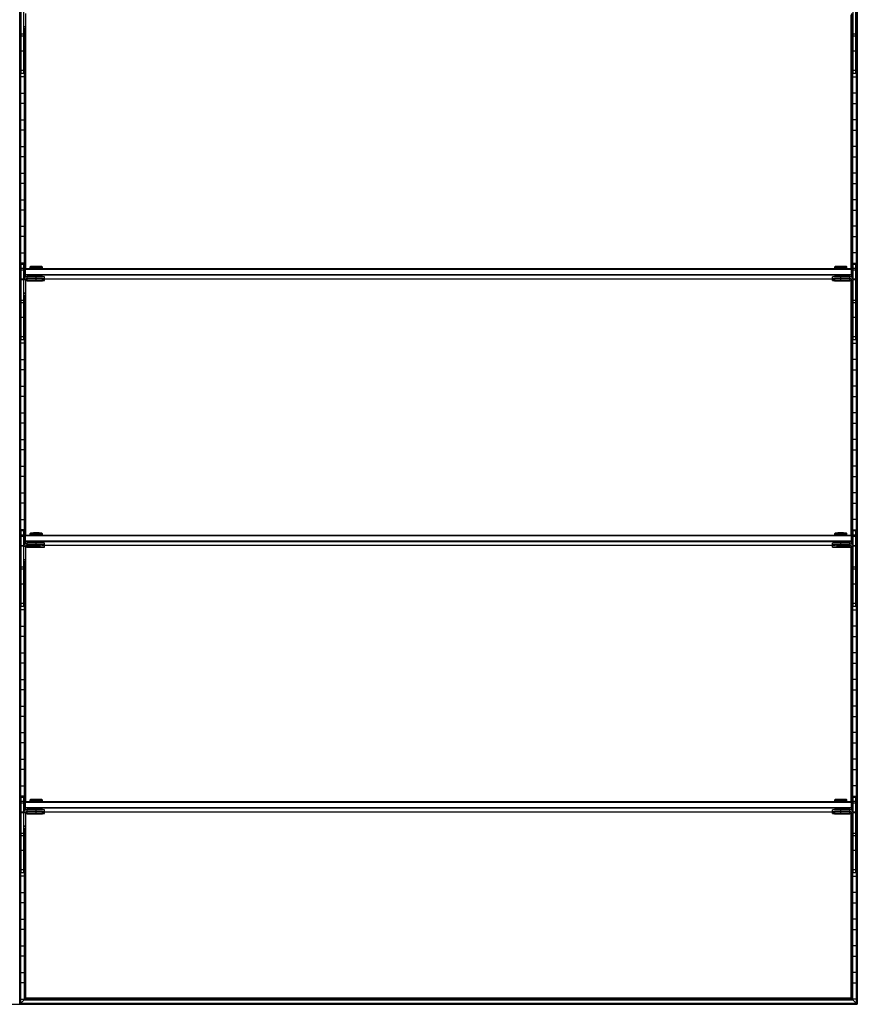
# Model space of a CAD drawing. Header units: millimetres. Extents: x -503 to 1509, y -1200 to 1200.
# Tile 2 of 4: x 503 to 1509, y -1200 to -18. Entities that reach past the tile are written whole.
import ezdxf

# ---------------------------------------------------------------- set-up
doc = ezdxf.new("R2010")
doc.units = ezdxf.units.MM

msp = doc.modelspace()

# ---------------------------------------------------------------- linework, layer by layer
at = {"color": 7, "linetype": 'Continuous', "lineweight": 25}
for p, q in [((503.2, -1199.7), (503.2, 1199.7)), ((504, 1198.8), (504, -1198.9)), ((504.4, -1198.5), (504.4, 1198.5)), ((1507.1, 1198.5), (1507.1, -1198.5)), ((1507.5, -1198.9), (1507.5, 1198.8)), ((1508.3, 1199.7), (1508.3, -1199.7)), ((1508.6, -1200), (1508.6, 1200)), ((504.7, -82.2), (504.7, 8.8)), ((507.7, -82.2), (507.7, 8.8)), ((1503.7, -82.2), (1503.7, 8.8)), ((1506.7, -82.2), (1506.7, 8.8)), ((509.7, -10.2), (509.7, -29.1)), ((510.3, -316.5), (510.3, -11.7)), ((1501.2, -316.5), (1501.2, -11.7)), ((1501.7, -10.2), (1501.7, -29.1)), ((504.7, -22.2), (504.4, -22.2)), ((1506.7, -22.2), (1507.1, -22.2)), ((507.7, -34.9), (504.7, -34.9)), ((509.7, -26.2), (507.7, -26.2)), ((509.7, -26.5), (507.7, -26.5)), ((509.7, -28.8), (507.7, -28.8)), ((509.7, -29.1), (507.7, -29.1)), ((508.1, -29.1), (508.1, -328.5)), ((508.5, -327.9), (508.5, -29.1)), ((509.3, -29.1), (509.3, -317)), ((509.6, -316.6), (509.6, -29.1)), ((1501.7, -26.2), (1503.7, -26.2)), ((1501.7, -26.5), (1503.7, -26.5)), ((1501.7, -28.8), (1503.7, -28.8)), ((1501.7, -29.1), (1503.7, -29.1)), ((1501.9, -29.1), (1501.9, -316.6)), ((1502.2, -317), (1502.2, -29.1)), ((1503, -29.1), (1503, -327.9)), ((1503.4, -328.5), (1503.4, -29.1)), ((1506.7, -34.9), (1503.7, -34.9)), ((504.4, -41.8), (504.7, -41.8)), ((507.7, -37.5), (504.7, -37.5)), ((507.7, -41.8), (508.1, -41.8)), ((1503.7, -41.8), (1503.4, -41.8)), ((1506.7, -37.5), (1503.7, -37.5)), ((1507.1, -41.8), (1506.7, -41.8)), ((504.7, -54.2), (504.4, -54.2)), ((507.7, -55.4), (504.7, -55.4)), ((508.1, -54.2), (507.7, -54.2)), ((1503.4, -54.2), (1503.7, -54.2)), ((1506.7, -55.4), (1503.7, -55.4)), ((1506.7, -54.2), (1507.1, -54.2)), ((504.4, -73.8), (504.7, -73.8)), ((507.7, -78.6), (504.7, -78.6)), ((507.7, -82.2), (504.7, -82.2)), ((507.7, -73.8), (508.1, -73.8)), ((1503.7, -73.8), (1503.4, -73.8)), ((1506.7, -78.6), (1503.7, -78.6)), ((1506.7, -82.2), (1503.7, -82.2)), ((1507.1, -73.8), (1506.7, -73.8)), ((508.1, -86.2), (504.4, -86.2)), ((1503.4, -86.2), (1507.1, -86.2)), ((504.4, -105.8), (508.1, -105.8)), ((1507.1, -105.8), (1503.4, -105.8)), ((508.1, -118.2), (504.4, -118.2)), ((1503.4, -118.2), (1507.1, -118.2)), ((504.4, -137.8), (508.1, -137.8)), ((1507.1, -137.8), (1503.4, -137.8)), ((508.1, -150.2), (504.4, -150.2)), ((1503.4, -150.2), (1507.1, -150.2)), ((504.4, -169.8), (508.1, -169.8)), ((1507.1, -169.8), (1503.4, -169.8)), ((508.1, -182.2), (504.4, -182.2)), ((1503.4, -182.2), (1507.1, -182.2)), ((504.4, -201.8), (508.1, -201.8)), ((1507.1, -201.8), (1503.4, -201.8)), ((508.1, -214.2), (504.4, -214.2)), ((1503.4, -214.2), (1507.1, -214.2)), ((504.4, -233.8), (508.1, -233.8)), ((1507.1, -233.8), (1503.4, -233.8)), ((508.1, -246.2), (504.4, -246.2)), ((1503.4, -246.2), (1507.1, -246.2)), ((504.4, -265.8), (508.1, -265.8)), ((1507.1, -265.8), (1503.4, -265.8)), ((508.1, -278.2), (504.4, -278.2)), ((1503.4, -278.2), (1507.1, -278.2)), ((504.4, -297.8), (508.1, -297.8)), ((1507.1, -297.8), (1503.4, -297.8)), ((508.1, -310.2), (504.4, -310.2)), ((504.7, -402.2), (504.7, -311.2)), ((504.7, -311.2), (507.7, -311.2)), ((507.7, -316.5), (504.7, -316.5)), ((507.7, -318.4), (504.7, -318.4)), ((507.7, -402.2), (507.7, -311.2)), ((508.7, -317.5), (509.7, -316.5)), ((508.7, -317.5), (508.7, -327.5)), ((508.7, -317.5), (509.7, -317.5)), ((509.7, -326.7), (509.7, -316.5)), ((509.7, -316.5), (1501.7, -316.5)), ((1501.7, -317.5), (509.7, -317.5)), ((516, -314.1), (515.2, -314.9)), ((515.2, -314.9), (515.2, -316.3)), ((516, -316.3), (516, -316.5)), ((522.7, -314), (522.7, -314.8)), ((522.7, -316.2), (522.7, -314.8)), ((522.7, -316.2), (522.7, -316.5)), ((530.2, -314.9), (529.5, -314.1)), ((529.5, -316.5), (529.5, -316.3)), ((530.2, -316.3), (530.2, -314.9)), ((1482, -314.1), (1481.2, -314.9)), ((1481.2, -314.9), (1481.2, -316.3)), ((1482, -316.3), (1482, -316.5)), ((1488.7, -314), (1488.7, -314.8)), ((1488.7, -316.2), (1488.7, -314.8)), ((1488.7, -316.2), (1488.7, -316.5)), ((1496.2, -314.9), (1495.5, -314.1)), ((1495.5, -316.5), (1495.5, -316.3)), ((1496.2, -316.3), (1496.2, -314.9)), ((1501.7, -326.7), (1501.7, -316.5)), ((1502.7, -317.5), (1501.7, -316.5)), ((1502.7, -317.5), (1501.7, -317.5)), ((1502.7, -317.5), (1502.7, -327.5)), ((1503.4, -310.2), (1507.1, -310.2)), ((1503.7, -402.2), (1503.7, -311.2)), ((1503.7, -311.2), (1506.7, -311.2)), ((1506.7, -316.5), (1503.7, -316.5)), ((1506.7, -318.4), (1503.7, -318.4)), ((1506.7, -402.2), (1506.7, -311.2)), ((504.4, -329.8), (504.7, -329.8)), ((507.7, -329.4), (504.7, -329.4)), ((507.7, -329.9), (504.7, -329.9)), ((507.7, -329.8), (507.8, -329.8)), ((509.7, -330.2), (507.7, -330.2)), ((509.7, -324.5), (508.7, -323.5)), ((509.7, -323.5), (508.7, -323.5)), ((509.7, -323.5), (1501.7, -323.5)), ((1501.7, -324.5), (509.7, -324.5)), ((509.7, -330.2), (509.7, -349.1)), ((510.7, -328.8), (511.3, -328.8)), ((511.7, -328.5), (511.7, -326.2)), ((522.7, -326.2), (511.7, -326.2)), ((522.7, -328.2), (511.7, -328.2)), ((511.7, -328.5), (522.7, -328.5)), ((511.7, -331.1), (511.7, -328.8)), ((522.7, -328.8), (511.7, -328.8)), ((522.7, -330.8), (511.7, -330.8)), ((516, -325.3), (516, -326.2)), ((516, -328.5), (516, -328.8)), ((520.7, -328.3), (520.7, -328.3)), ((520.7, -330.9), (520.7, -331)), ((522.7, -328.2), (522.7, -325.2)), ((522.7, -328.3), (522.7, -328.3)), ((522.7, -328.4), (522.7, -328.4)), ((522.7, -330.8), (522.7, -328.5)), ((522.7, -330.9), (522.7, -330.9)), ((522.7, -331), (522.7, -331)), ((524.7, -328.3), (524.8, -328.3)), ((524.7, -331), (524.8, -330.9)), ((529.5, -326.2), (529.5, -325.3)), ((529.5, -328.8), (529.5, -328.5)), ((529.5, -328.8), (1482, -328.8)), ((532.7, -328.3), (532.7, -326.3)), ((532.7, -331), (532.7, -329)), ((1478.7, -328.3), (1478.7, -326.3)), ((1478.7, -331), (1478.7, -329)), ((1482, -325.3), (1482, -326.2)), ((1482, -328.5), (1482, -328.8)), ((1486.7, -328.3), (1486.7, -328.3)), ((1486.7, -330.9), (1486.7, -331)), ((1488.7, -328.2), (1488.7, -325.2)), ((1499.7, -326.2), (1488.7, -326.2)), ((1499.7, -328.2), (1488.7, -328.2)), ((1488.7, -328.3), (1488.7, -328.3)), ((1488.7, -328.4), (1488.7, -328.4)), ((1488.7, -330.8), (1488.7, -328.5)), ((1488.7, -328.5), (1499.7, -328.5)), ((1499.7, -328.8), (1488.7, -328.8)), ((1499.7, -330.8), (1488.7, -330.8)), ((1488.7, -330.9), (1488.7, -330.9)), ((1488.7, -331), (1488.7, -331)), ((1490.7, -328.3), (1490.8, -328.3)), ((1490.7, -331), (1490.8, -330.9)), ((1495.5, -326.2), (1495.5, -325.3)), ((1495.5, -328.8), (1495.5, -328.5)), ((1499.7, -328.5), (1499.7, -326.2)), ((1499.7, -331.1), (1499.7, -328.8)), ((1500.2, -328.8), (1500.8, -328.8)), ((1501.7, -323.5), (1502.7, -323.5)), ((1501.7, -324.5), (1502.7, -323.5)), ((1501.7, -330.2), (1501.7, -349.1)), ((1501.7, -330.2), (1503.7, -330.2)), ((1506.7, -329.4), (1503.7, -329.4)), ((1503.7, -329.8), (1503.7, -329.8)), ((1506.7, -329.9), (1503.7, -329.9)), ((1507.1, -329.8), (1506.7, -329.8)), ((504.7, -342.2), (504.4, -342.2)), ((510.3, -636.5), (510.3, -331.7)), ((511.7, -331.1), (522.7, -331.1)), ((1488.7, -331.1), (1499.7, -331.1)), ((1501.2, -636.5), (1501.2, -331.7)), ((1506.7, -342.2), (1507.1, -342.2)), ((509.7, -346.2), (507.7, -346.2)), ((509.7, -346.5), (507.7, -346.5)), ((509.7, -348.8), (507.7, -348.8)), ((509.7, -349.1), (507.7, -349.1)), ((508.1, -349.1), (508.1, -648.5)), ((508.5, -647.9), (508.5, -349.1)), ((509.3, -349.1), (509.3, -637)), ((509.6, -636.6), (509.6, -349.1)), ((1501.7, -346.2), (1503.7, -346.2)), ((1501.7, -346.5), (1503.7, -346.5)), ((1501.7, -348.8), (1503.7, -348.8)), ((1501.7, -349.1), (1503.7, -349.1)), ((1501.9, -349.1), (1501.9, -636.6)), ((1502.2, -637), (1502.2, -349.1)), ((1503, -349.1), (1503, -647.9)), ((1503.4, -648.5), (1503.4, -349.1)), ((504.4, -361.8), (504.7, -361.8)), ((507.7, -354.9), (504.7, -354.9)), ((507.7, -357.5), (504.7, -357.5)), ((507.7, -361.8), (508.1, -361.8)), ((1503.7, -361.8), (1503.4, -361.8)), ((1506.7, -354.9), (1503.7, -354.9)), ((1506.7, -357.5), (1503.7, -357.5)), ((1507.1, -361.8), (1506.7, -361.8)), ((504.7, -374.2), (504.4, -374.2)), ((507.7, -375.4), (504.7, -375.4)), ((508.1, -374.2), (507.7, -374.2)), ((1503.4, -374.2), (1503.7, -374.2)), ((1506.7, -375.4), (1503.7, -375.4)), ((1506.7, -374.2), (1507.1, -374.2)), ((504.4, -393.8), (504.7, -393.8)), ((507.7, -398.6), (504.7, -398.6)), ((507.7, -393.8), (508.1, -393.8)), ((1503.7, -393.8), (1503.4, -393.8)), ((1506.7, -398.6), (1503.7, -398.6)), ((1507.1, -393.8), (1506.7, -393.8)), ((508.1, -406.2), (504.4, -406.2)), ((507.7, -402.2), (504.7, -402.2)), ((1503.4, -406.2), (1507.1, -406.2)), ((1506.7, -402.2), (1503.7, -402.2)), ((504.4, -425.8), (508.1, -425.8)), ((1507.1, -425.8), (1503.4, -425.8)), ((508.1, -438.2), (504.4, -438.2)), ((1503.4, -438.2), (1507.1, -438.2)), ((504.4, -457.8), (508.1, -457.8)), ((1507.1, -457.8), (1503.4, -457.8)), ((508.1, -470.2), (504.4, -470.2)), ((1503.4, -470.2), (1507.1, -470.2)), ((504.4, -489.8), (508.1, -489.8)), ((1507.1, -489.8), (1503.4, -489.8)), ((508.1, -502.2), (504.4, -502.2)), ((1503.4, -502.2), (1507.1, -502.2)), ((504.4, -521.8), (508.1, -521.8)), ((1507.1, -521.8), (1503.4, -521.8)), ((508.1, -534.2), (504.4, -534.2)), ((1503.4, -534.2), (1507.1, -534.2)), ((504.4, -553.8), (508.1, -553.8)), ((1507.1, -553.8), (1503.4, -553.8)), ((508.1, -566.2), (504.4, -566.2)), ((1503.4, -566.2), (1507.1, -566.2)), ((504.4, -585.8), (508.1, -585.8)), ((1507.1, -585.8), (1503.4, -585.8)), ((508.1, -598.2), (504.4, -598.2)), ((1503.4, -598.2), (1507.1, -598.2)), ((504.4, -617.8), (508.1, -617.8)), ((1507.1, -617.8), (1503.4, -617.8)), ((508.1, -630.2), (504.4, -630.2)), ((504.7, -722.2), (504.7, -631.2)), ((504.7, -631.2), (507.7, -631.2)), ((507.7, -636.5), (504.7, -636.5)), ((507.7, -638.4), (504.7, -638.4)), ((507.7, -722.2), (507.7, -631.2)), ((508.7, -637.5), (509.7, -636.5)), ((508.7, -637.5), (508.7, -647.5)), ((508.7, -637.5), (509.7, -637.5)), ((509.7, -646.7), (509.7, -636.5)), ((509.7, -636.5), (1501.7, -636.5)), ((1501.7, -637.5), (509.7, -637.5)), ((516, -634.1), (515.2, -634.9)), ((515.2, -634.9), (515.2, -636.3)), ((516, -636.3), (516, -636.5)), ((522.7, -634), (522.7, -634.8)), ((522.7, -636.2), (522.7, -634.8)), ((522.7, -636.2), (522.7, -636.5)), ((530.2, -634.9), (529.5, -634.1)), ((529.5, -636.5), (529.5, -636.3)), ((530.2, -636.3), (530.2, -634.9)), ((1482, -634.1), (1481.2, -634.9)), ((1481.2, -634.9), (1481.2, -636.3)), ((1482, -636.3), (1482, -636.5)), ((1488.7, -634), (1488.7, -634.8)), ((1488.7, -636.2), (1488.7, -634.8)), ((1488.7, -636.2), (1488.7, -636.5)), ((1496.2, -634.9), (1495.5, -634.1)), ((1495.5, -636.5), (1495.5, -636.3)), ((1496.2, -636.3), (1496.2, -634.9)), ((1501.7, -646.7), (1501.7, -636.5)), ((1502.7, -637.5), (1501.7, -636.5)), ((1502.7, -637.5), (1501.7, -637.5)), ((1502.7, -637.5), (1502.7, -647.5)), ((1503.4, -630.2), (1507.1, -630.2)), ((1503.7, -722.2), (1503.7, -631.2)), ((1503.7, -631.2), (1506.7, -631.2)), ((1506.7, -636.5), (1503.7, -636.5)), ((1506.7, -638.4), (1503.7, -638.4)), ((1506.7, -722.2), (1506.7, -631.2)), ((504.4, -649.8), (504.7, -649.8)), ((507.7, -649.4), (504.7, -649.4)), ((507.7, -649.9), (504.7, -649.9)), ((507.7, -649.8), (507.8, -649.8)), ((509.7, -650.2), (507.7, -650.2)), ((509.7, -643.5), (508.7, -643.5)), ((509.7, -644.5), (508.7, -643.5)), ((509.7, -643.5), (1501.7, -643.5)), ((1501.7, -644.5), (509.7, -644.5)), ((509.7, -650.2), (509.7, -669.1)), ((510.7, -648.8), (511.3, -648.8)), ((511.7, -648.5), (511.7, -646.2)), ((522.7, -646.2), (511.7, -646.2)), ((522.7, -648.2), (511.7, -648.2)), ((511.7, -648.5), (522.7, -648.5)), ((511.7, -651.1), (511.7, -648.8)), ((522.7, -648.8), (511.7, -648.8)), ((516, -645.3), (516, -646.2)), ((516, -648.5), (516, -648.8)), ((520.7, -648.3), (520.7, -648.3)), ((522.7, -648.2), (522.7, -645.2)), ((522.7, -648.3), (522.7, -648.3)), ((522.7, -648.4), (522.7, -648.4)), ((522.7, -650.8), (522.7, -648.5)), ((524.7, -648.3), (524.8, -648.3)), ((529.5, -646.2), (529.5, -645.3)), ((529.5, -648.8), (529.5, -648.5)), ((529.5, -648.8), (1482, -648.8)), ((532.7, -648.3), (532.7, -646.3)), ((532.7, -651), (532.7, -649)), ((1478.7, -648.3), (1478.7, -646.3)), ((1478.7, -651), (1478.7, -649)), ((1482, -645.3), (1482, -646.2)), ((1482, -648.5), (1482, -648.8)), ((1486.7, -648.3), (1486.7, -648.3)), ((1488.7, -648.2), (1488.7, -645.2)), ((1499.7, -646.2), (1488.7, -646.2)), ((1499.7, -648.2), (1488.7, -648.2)), ((1488.7, -648.3), (1488.7, -648.3)), ((1488.7, -648.4), (1488.7, -648.4)), ((1488.7, -648.5), (1499.7, -648.5)), ((1488.7, -650.8), (1488.7, -648.5)), ((1499.7, -648.8), (1488.7, -648.8)), ((1490.7, -648.3), (1490.8, -648.3)), ((1495.5, -646.2), (1495.5, -645.3)), ((1495.5, -648.8), (1495.5, -648.5)), ((1499.7, -648.5), (1499.7, -646.2)), ((1499.7, -651.1), (1499.7, -648.8)), ((1500.2, -648.8), (1500.8, -648.8)), ((1501.7, -643.5), (1502.7, -643.5)), ((1501.7, -644.5), (1502.7, -643.5)), ((1501.7, -650.2), (1501.7, -669.1)), ((1501.7, -650.2), (1503.7, -650.2)), ((1506.7, -649.4), (1503.7, -649.4)), ((1503.7, -649.8), (1503.7, -649.8)), ((1506.7, -649.9), (1503.7, -649.9)), ((1507.1, -649.8), (1506.7, -649.8)), ((510.3, -956.5), (510.3, -651.7)), ((522.7, -650.8), (511.7, -650.8)), ((511.7, -651.1), (522.7, -651.1)), ((520.7, -650.9), (520.7, -651)), ((522.7, -650.9), (522.7, -650.9)), ((522.7, -651), (522.7, -651)), ((524.7, -651), (524.8, -650.9)), ((1486.7, -650.9), (1486.7, -651)), ((1499.7, -650.8), (1488.7, -650.8)), ((1488.7, -650.9), (1488.7, -650.9)), ((1488.7, -651), (1488.7, -651)), ((1488.7, -651.1), (1499.7, -651.1)), ((1490.7, -651), (1490.8, -650.9)), ((1501.2, -956.5), (1501.2, -651.7)), ((504.7, -662.2), (504.4, -662.2)), ((509.7, -666.2), (507.7, -666.2)), ((509.7, -666.5), (507.7, -666.5)), ((509.7, -668.8), (507.7, -668.8)), ((509.7, -669.1), (507.7, -669.1)), ((508.1, -669.1), (508.1, -968.5)), ((508.5, -967.9), (508.5, -669.1)), ((509.3, -669.1), (509.3, -957)), ((509.6, -956.6), (509.6, -669.1)), ((1501.7, -666.2), (1503.7, -666.2)), ((1501.7, -666.5), (1503.7, -666.5)), ((1501.7, -668.8), (1503.7, -668.8)), ((1501.7, -669.1), (1503.7, -669.1)), ((1501.9, -669.1), (1501.9, -956.6)), ((1502.2, -957), (1502.2, -669.1)), ((1503, -669.1), (1503, -967.9)), ((1503.4, -968.5), (1503.4, -669.1)), ((1506.7, -662.2), (1507.1, -662.2)), ((504.4, -681.8), (504.7, -681.8)), ((507.7, -674.9), (504.7, -674.9)), ((507.7, -677.5), (504.7, -677.5)), ((507.7, -681.8), (508.1, -681.8)), ((1503.7, -681.8), (1503.4, -681.8)), ((1506.7, -674.9), (1503.7, -674.9)), ((1506.7, -677.5), (1503.7, -677.5)), ((1507.1, -681.8), (1506.7, -681.8)), ((504.7, -694.2), (504.4, -694.2)), ((507.7, -695.4), (504.7, -695.4)), ((508.1, -694.2), (507.7, -694.2)), ((1503.4, -694.2), (1503.7, -694.2)), ((1506.7, -695.4), (1503.7, -695.4)), ((1506.7, -694.2), (1507.1, -694.2)), ((504.4, -713.8), (504.7, -713.8)), ((507.7, -718.6), (504.7, -718.6)), ((507.7, -713.8), (508.1, -713.8)), ((1503.7, -713.8), (1503.4, -713.8)), ((1506.7, -718.6), (1503.7, -718.6)), ((1507.1, -713.8), (1506.7, -713.8)), ((508.1, -726.2), (504.4, -726.2)), ((507.7, -722.2), (504.7, -722.2)), ((1503.4, -726.2), (1507.1, -726.2)), ((1506.7, -722.2), (1503.7, -722.2)), ((504.4, -745.8), (508.1, -745.8)), ((1507.1, -745.8), (1503.4, -745.8)), ((508.1, -758.2), (504.4, -758.2)), ((1503.4, -758.2), (1507.1, -758.2)), ((504.4, -777.8), (508.1, -777.8)), ((1507.1, -777.8), (1503.4, -777.8)), ((508.1, -790.2), (504.4, -790.2)), ((1503.4, -790.2), (1507.1, -790.2)), ((504.4, -809.8), (508.1, -809.8)), ((1507.1, -809.8), (1503.4, -809.8)), ((508.1, -822.2), (504.4, -822.2)), ((1503.4, -822.2), (1507.1, -822.2)), ((504.4, -841.8), (508.1, -841.8)), ((1507.1, -841.8), (1503.4, -841.8)), ((508.1, -854.2), (504.4, -854.2)), ((1503.4, -854.2), (1507.1, -854.2)), ((504.4, -873.8), (508.1, -873.8)), ((1507.1, -873.8), (1503.4, -873.8)), ((508.1, -886.2), (504.4, -886.2)), ((1503.4, -886.2), (1507.1, -886.2)), ((504.4, -905.8), (508.1, -905.8)), ((1507.1, -905.8), (1503.4, -905.8)), ((508.1, -918.2), (504.4, -918.2)), ((1503.4, -918.2), (1507.1, -918.2)), ((504.4, -937.8), (508.1, -937.8)), ((1507.1, -937.8), (1503.4, -937.8)), ((508.1, -950.2), (504.4, -950.2)), ((504.7, -1042.2), (504.7, -951.2)), ((504.7, -951.2), (507.7, -951.2)), ((507.7, -956.5), (504.7, -956.5)), ((507.7, -1042.2), (507.7, -951.2)), ((508.7, -957.5), (509.7, -956.5)), ((508.7, -957.5), (508.7, -967.5)), ((508.7, -957.5), (509.7, -957.5)), ((509.7, -966.7), (509.7, -956.5)), ((509.7, -956.5), (1501.7, -956.5)), ((1501.7, -957.5), (509.7, -957.5)), ((516, -954.1), (515.2, -954.9)), ((515.2, -954.9), (515.2, -956.3)), ((516, -956.3), (516, -956.5)), ((522.7, -954), (522.7, -954.8)), ((522.7, -956.2), (522.7, -954.8)), ((522.7, -956.2), (522.7, -956.5)), ((530.2, -954.9), (529.5, -954.1)), ((529.5, -956.5), (529.5, -956.3)), ((530.2, -956.3), (530.2, -954.9)), ((1482, -954.1), (1481.2, -954.9)), ((1481.2, -954.9), (1481.2, -956.3)), ((1482, -956.3), (1482, -956.5)), ((1488.7, -954), (1488.7, -954.8)), ((1488.7, -956.2), (1488.7, -954.8)), ((1488.7, -956.2), (1488.7, -956.5)), ((1496.2, -954.9), (1495.5, -954.1)), ((1495.5, -956.5), (1495.5, -956.3)), ((1496.2, -956.3), (1496.2, -954.9)), ((1501.7, -966.7), (1501.7, -956.5)), ((1502.7, -957.5), (1501.7, -956.5)), ((1502.7, -957.5), (1501.7, -957.5)), ((1502.7, -957.5), (1502.7, -967.5)), ((1503.4, -950.2), (1507.1, -950.2)), ((1503.7, -1042.2), (1503.7, -951.2)), ((1503.7, -951.2), (1506.7, -951.2)), ((1506.7, -956.5), (1503.7, -956.5)), ((1506.7, -1042.2), (1506.7, -951.2)), ((507.7, -958.4), (504.7, -958.4)), ((507.7, -969.4), (504.7, -969.4)), ((509.7, -964.5), (508.7, -963.5)), ((509.7, -963.5), (508.7, -963.5)), ((509.7, -963.5), (1501.7, -963.5)), ((1501.7, -964.5), (509.7, -964.5)), ((510.7, -968.8), (511.3, -968.8)), ((511.7, -968.5), (511.7, -966.2)), ((522.7, -966.2), (511.7, -966.2)), ((522.7, -968.2), (511.7, -968.2)), ((511.7, -968.5), (522.7, -968.5)), ((511.7, -971.1), (511.7, -968.8)), ((522.7, -968.8), (511.7, -968.8)), ((516, -965.3), (516, -966.2)), ((516, -968.5), (516, -968.8)), ((520.7, -968.3), (520.7, -968.3)), ((522.7, -968.2), (522.7, -965.2)), ((522.7, -968.3), (522.7, -968.3)), ((522.7, -968.4), (522.7, -968.4)), ((522.7, -970.8), (522.7, -968.5)), ((524.7, -968.3), (524.8, -968.3)), ((529.5, -966.2), (529.5, -965.3)), ((529.5, -968.8), (529.5, -968.5)), ((529.5, -968.8), (1482, -968.8)), ((532.7, -968.3), (532.7, -966.3)), ((532.7, -971), (532.7, -969)), ((1478.7, -968.3), (1478.7, -966.3)), ((1478.7, -971), (1478.7, -969)), ((1482, -965.3), (1482, -966.2)), ((1482, -968.5), (1482, -968.8)), ((1486.7, -968.3), (1486.7, -968.3)), ((1488.7, -968.2), (1488.7, -965.2)), ((1499.7, -966.2), (1488.7, -966.2)), ((1499.7, -968.2), (1488.7, -968.2)), ((1488.7, -968.3), (1488.7, -968.3)), ((1488.7, -968.4), (1488.7, -968.4)), ((1488.7, -968.5), (1499.7, -968.5)), ((1488.7, -970.8), (1488.7, -968.5)), ((1499.7, -968.8), (1488.7, -968.8)), ((1490.7, -968.3), (1490.8, -968.3)), ((1495.5, -966.2), (1495.5, -965.3)), ((1495.5, -968.8), (1495.5, -968.5)), ((1499.7, -968.5), (1499.7, -966.2)), ((1499.7, -971.1), (1499.7, -968.8)), ((1500.2, -968.8), (1500.8, -968.8)), ((1501.7, -963.5), (1502.7, -963.5)), ((1501.7, -964.5), (1502.7, -963.5)), ((1506.7, -958.4), (1503.7, -958.4)), ((1506.7, -969.4), (1503.7, -969.4)), ((504.4, -969.8), (504.7, -969.8)), ((507.7, -969.9), (504.7, -969.9)), ((507.7, -969.8), (507.8, -969.8)), ((509.7, -970.2), (507.7, -970.2)), ((509.7, -970.2), (509.7, -989.1)), ((510.3, -1192.5), (510.3, -971.7)), ((522.7, -970.8), (511.7, -970.8)), ((511.7, -971.1), (522.7, -971.1)), ((520.7, -970.9), (520.7, -971)), ((522.7, -970.9), (522.7, -970.9)), ((522.7, -971), (522.7, -971)), ((524.7, -971), (524.8, -970.9)), ((1486.7, -970.9), (1486.7, -971)), ((1499.7, -970.8), (1488.7, -970.8)), ((1488.7, -970.9), (1488.7, -970.9)), ((1488.7, -971), (1488.7, -971)), ((1488.7, -971.1), (1499.7, -971.1)), ((1490.7, -971), (1490.8, -970.9)), ((1501.2, -1192.5), (1501.2, -971.7)), ((1501.7, -970.2), (1501.7, -989.1)), ((1501.7, -970.2), (1503.7, -970.2)), ((1503.7, -969.8), (1503.7, -969.8)), ((1506.7, -969.9), (1503.7, -969.9)), ((1507.1, -969.8), (1506.7, -969.8)), ((504.7, -982.2), (504.4, -982.2)), ((509.7, -986.2), (507.7, -986.2)), ((509.7, -986.5), (507.7, -986.5)), ((509.7, -988.8), (507.7, -988.8)), ((509.7, -989.1), (507.7, -989.1)), ((508.1, -989.1), (508.1, -1194.8)), ((508.5, -1194.4), (508.5, -989.1)), ((509.3, -989.1), (509.3, -1193.6)), ((509.6, -1193.3), (509.6, -989.1)), ((1501.7, -986.2), (1503.7, -986.2)), ((1501.7, -986.5), (1503.7, -986.5)), ((1501.7, -988.8), (1503.7, -988.8)), ((1501.7, -989.1), (1503.7, -989.1)), ((1501.9, -989.1), (1501.9, -1193.3)), ((1502.2, -1193.6), (1502.2, -989.1)), ((1503, -989.1), (1503, -1194.4)), ((1503.4, -1194.8), (1503.4, -989.1)), ((1506.7, -982.2), (1507.1, -982.2)), ((504.4, -1001.8), (504.7, -1001.8)), ((507.7, -994.9), (504.7, -994.9)), ((507.7, -997.5), (504.7, -997.5)), ((507.7, -1001.8), (508.1, -1001.8)), ((1503.7, -1001.8), (1503.4, -1001.8)), ((1506.7, -994.9), (1503.7, -994.9)), ((1506.7, -997.5), (1503.7, -997.5)), ((1507.1, -1001.8), (1506.7, -1001.8)), ((504.7, -1014.2), (504.4, -1014.2)), ((507.7, -1015.4), (504.7, -1015.4)), ((508.1, -1014.2), (507.7, -1014.2)), ((1503.4, -1014.2), (1503.7, -1014.2)), ((1506.7, -1015.4), (1503.7, -1015.4)), ((1506.7, -1014.2), (1507.1, -1014.2)), ((504.4, -1033.8), (504.7, -1033.8)), ((507.7, -1038.6), (504.7, -1038.6)), ((507.7, -1033.8), (508.1, -1033.8)), ((1503.7, -1033.8), (1503.4, -1033.8)), ((1506.7, -1038.6), (1503.7, -1038.6)), ((1507.1, -1033.8), (1506.7, -1033.8)), ((508.1, -1046.2), (504.4, -1046.2)), ((507.7, -1042.2), (504.7, -1042.2)), ((1503.4, -1046.2), (1507.1, -1046.2)), ((1506.7, -1042.2), (1503.7, -1042.2)), ((504.4, -1065.8), (508.1, -1065.8)), ((1507.1, -1065.8), (1503.4, -1065.8)), ((508.1, -1078.2), (504.4, -1078.2)), ((1503.4, -1078.2), (1507.1, -1078.2)), ((504.4, -1097.8), (508.1, -1097.8)), ((1507.1, -1097.8), (1503.4, -1097.8)), ((508.1, -1110.2), (504.4, -1110.2)), ((1503.4, -1110.2), (1507.1, -1110.2)), ((504.4, -1129.8), (508.1, -1129.8)), ((1507.1, -1129.8), (1503.4, -1129.8)), ((508.1, -1142.2), (504.4, -1142.2)), ((1503.4, -1142.2), (1507.1, -1142.2)), ((504.4, -1161.8), (508.1, -1161.8)), ((1507.1, -1161.8), (1503.4, -1161.8)), ((508.1, -1174.2), (504.4, -1174.2)), ((1503.4, -1174.2), (1507.1, -1174.2)), ((504.4, -1193.8), (508.1, -1193.8)), ((509.3, -1193.6), (508.5, -1194.4)), ((509.3, -1193.6), (1502.2, -1193.6)), ((510.3, -1192.5), (509.6, -1193.3)), ((509.6, -1193.3), (1501.9, -1193.3)), ((1501.2, -1192.5), (510.3, -1192.5)), ((1501.2, -1192.5), (1501.9, -1193.3)), ((1503, -1194.4), (1502.2, -1193.6)), ((1507.1, -1193.8), (1503.4, -1193.8)), ((-502.9, -1200), (1508.6, -1200)), ((503.2, -1199.7), (504, -1198.9)), ((503.2, -1199.7), (1508.3, -1199.7)), ((504, -1198.9), (1507.5, -1198.9)), ((508.1, -1194.8), (504.4, -1198.5)), ((504.4, -1198.5), (1507.1, -1198.5)), ((508.1, -1194.8), (1503.4, -1194.8)), ((508.5, -1194.4), (1503, -1194.4)), ((1503.4, -1194.8), (1507.1, -1198.5)), ((1508.3, -1199.7), (1507.5, -1198.9))]:
    msp.add_line(p, q, dxfattribs=at)
at = {"color": 7, "linetype": 'Continuous', "lineweight": 25, "flags": 128}
for points in [[(516, -316.4), (516, -316.4), (515.4, -316.4), (515.2, -316.3), (515.4, -316.3), (516, -316.3), (516.9, -316.3), (518.1, -316.2), (519.5, -316.2), (521.1, -316.2), (522.7, -316.2)], [(522.7, -316.2), (524.4, -316.2), (526, -316.2), (527.4, -316.2), (528.6, -316.3), (529.5, -316.3), (530.1, -316.3), (530.2, -316.3), (530.1, -316.4), (529.5, -316.4), (529.5, -316.4)], [(1482, -316.4), (1482, -316.4), (1481.4, -316.4), (1481.2, -316.3), (1481.4, -316.3), (1482, -316.3), (1482.9, -316.3), (1484.1, -316.2), (1485.5, -316.2), (1487.1, -316.2), (1488.7, -316.2)], [(1488.7, -316.2), (1490.4, -316.2), (1492, -316.2), (1493.4, -316.2), (1494.6, -316.3), (1495.5, -316.3), (1496.1, -316.3), (1496.2, -316.3), (1496.1, -316.4), (1495.5, -316.4), (1495.5, -316.4)], [(511.7, -328.8), (511, -328.9), (510.4, -329)], [(522.7, -328.4), (521.9, -328.4), (521.1, -328.4), (520.7, -328.4), (520.5, -328.3), (520.7, -328.3), (521.1, -328.3), (521.9, -328.3), (522.7, -328.3)], [(522.7, -331), (521.9, -331), (521.1, -331), (520.7, -331), (520.5, -331), (520.7, -330.9), (521.1, -330.9), (521.9, -330.9), (522.7, -330.9)], [(522.7, -328.3), (522, -328.3), (521.3, -328.3), (520.9, -328.3), (520.7, -328.3), (520.9, -328.4), (521.3, -328.4), (522, -328.4), (522.7, -328.4)], [(522.7, -330.9), (522, -330.9), (521.3, -330.9), (520.9, -330.9), (520.7, -331), (520.9, -331), (521.3, -331), (522, -331), (522.7, -331)], [(522.7, -328.4), (523.5, -328.4), (524.2, -328.4), (524.6, -328.4), (524.7, -328.3), (524.6, -328.3), (524.2, -328.3), (523.5, -328.3), (522.7, -328.3)], [(522.7, -328.3), (523.6, -328.3), (524.3, -328.3), (524.8, -328.3), (525, -328.3), (524.8, -328.4), (524.3, -328.4), (523.6, -328.4), (522.7, -328.4)], [(522.7, -331), (523.5, -331), (524.2, -331), (524.6, -331), (524.7, -331), (524.6, -330.9), (524.2, -330.9), (523.5, -330.9), (522.7, -330.9)], [(522.7, -330.9), (523.6, -330.9), (524.3, -330.9), (524.8, -330.9), (525, -331), (524.8, -331), (524.3, -331), (523.6, -331), (522.7, -331)], [(1488.7, -328.4), (1487.9, -328.4), (1487.1, -328.4), (1486.7, -328.4), (1486.5, -328.3), (1486.7, -328.3), (1487.1, -328.3), (1487.9, -328.3), (1488.7, -328.3)], [(1488.7, -331), (1487.9, -331), (1487.1, -331), (1486.7, -331), (1486.5, -331), (1486.7, -330.9), (1487.1, -330.9), (1487.9, -330.9), (1488.7, -330.9)], [(1488.7, -328.3), (1488, -328.3), (1487.3, -328.3), (1486.9, -328.3), (1486.7, -328.3), (1486.9, -328.4), (1487.3, -328.4), (1488, -328.4), (1488.7, -328.4)], [(1488.7, -330.9), (1488, -330.9), (1487.3, -330.9), (1486.9, -330.9), (1486.7, -331), (1486.9, -331), (1487.3, -331), (1488, -331), (1488.7, -331)], [(1488.7, -328.4), (1489.5, -328.4), (1490.2, -328.4), (1490.6, -328.4), (1490.7, -328.3), (1490.6, -328.3), (1490.2, -328.3), (1489.5, -328.3), (1488.7, -328.3)], [(1488.7, -328.3), (1489.6, -328.3), (1490.3, -328.3), (1490.8, -328.3), (1491, -328.3), (1490.8, -328.4), (1490.3, -328.4), (1489.6, -328.4), (1488.7, -328.4)], [(1488.7, -331), (1489.5, -331), (1490.2, -331), (1490.6, -331), (1490.7, -331), (1490.6, -330.9), (1490.2, -330.9), (1489.5, -330.9), (1488.7, -330.9)], [(1488.7, -330.9), (1489.6, -330.9), (1490.3, -330.9), (1490.8, -330.9), (1491, -331), (1490.8, -331), (1490.3, -331), (1489.6, -331), (1488.7, -331)], [(1501.1, -329), (1500.5, -328.9), (1499.7, -328.8)], [(516, -636.4), (516, -636.4), (515.4, -636.4), (515.2, -636.3), (515.4, -636.3), (516, -636.3), (516.9, -636.3), (518.1, -636.2), (519.5, -636.2), (521.1, -636.2), (522.7, -636.2)], [(522.7, -636.2), (524.4, -636.2), (526, -636.2), (527.4, -636.2), (528.6, -636.3), (529.5, -636.3), (530.1, -636.3), (530.2, -636.3), (530.1, -636.4), (529.5, -636.4), (529.5, -636.4)], [(1482, -636.4), (1482, -636.4), (1481.4, -636.4), (1481.2, -636.3), (1481.4, -636.3), (1482, -636.3), (1482.9, -636.3), (1484.1, -636.2), (1485.5, -636.2), (1487.1, -636.2), (1488.7, -636.2)], [(1488.7, -636.2), (1490.4, -636.2), (1492, -636.2), (1493.4, -636.2), (1494.6, -636.3), (1495.5, -636.3), (1496.1, -636.3), (1496.2, -636.3), (1496.1, -636.4), (1495.5, -636.4), (1495.5, -636.4)], [(511.7, -648.8), (511, -648.9), (510.4, -649)], [(522.7, -648.4), (521.9, -648.4), (521.1, -648.4), (520.7, -648.4), (520.5, -648.3), (520.7, -648.3), (521.1, -648.3), (521.9, -648.3), (522.7, -648.3)], [(522.7, -648.3), (522, -648.3), (521.3, -648.3), (520.9, -648.3), (520.7, -648.3), (520.9, -648.4), (521.3, -648.4), (522, -648.4), (522.7, -648.4)], [(522.7, -648.4), (523.5, -648.4), (524.2, -648.4), (524.6, -648.4), (524.7, -648.3), (524.6, -648.3), (524.2, -648.3), (523.5, -648.3), (522.7, -648.3)], [(522.7, -648.3), (523.6, -648.3), (524.3, -648.3), (524.8, -648.3), (525, -648.3), (524.8, -648.4), (524.3, -648.4), (523.6, -648.4), (522.7, -648.4)], [(1488.7, -648.4), (1487.9, -648.4), (1487.1, -648.4), (1486.7, -648.4), (1486.5, -648.3), (1486.7, -648.3), (1487.1, -648.3), (1487.9, -648.3), (1488.7, -648.3)], [(1488.7, -648.3), (1488, -648.3), (1487.3, -648.3), (1486.9, -648.3), (1486.7, -648.3), (1486.9, -648.4), (1487.3, -648.4), (1488, -648.4), (1488.7, -648.4)], [(1488.7, -648.4), (1489.5, -648.4), (1490.2, -648.4), (1490.6, -648.4), (1490.7, -648.3), (1490.6, -648.3), (1490.2, -648.3), (1489.5, -648.3), (1488.7, -648.3)], [(1488.7, -648.3), (1489.6, -648.3), (1490.3, -648.3), (1490.8, -648.3), (1491, -648.3), (1490.8, -648.4), (1490.3, -648.4), (1489.6, -648.4), (1488.7, -648.4)], [(1501.1, -649), (1500.5, -648.9), (1499.7, -648.8)], [(522.7, -651), (521.9, -651), (521.1, -651), (520.7, -651), (520.5, -651), (520.7, -650.9), (521.1, -650.9), (521.9, -650.9), (522.7, -650.9)], [(522.7, -650.9), (522, -650.9), (521.3, -650.9), (520.9, -650.9), (520.7, -651), (520.9, -651), (521.3, -651), (522, -651), (522.7, -651)], [(522.7, -651), (523.5, -651), (524.2, -651), (524.6, -651), (524.7, -651), (524.6, -650.9), (524.2, -650.9), (523.5, -650.9), (522.7, -650.9)], [(522.7, -650.9), (523.6, -650.9), (524.3, -650.9), (524.8, -650.9), (525, -651), (524.8, -651), (524.3, -651), (523.6, -651), (522.7, -651)], [(1488.7, -651), (1487.9, -651), (1487.1, -651), (1486.7, -651), (1486.5, -651), (1486.7, -650.9), (1487.1, -650.9), (1487.9, -650.9), (1488.7, -650.9)], [(1488.7, -650.9), (1488, -650.9), (1487.3, -650.9), (1486.9, -650.9), (1486.7, -651), (1486.9, -651), (1487.3, -651), (1488, -651), (1488.7, -651)], [(1488.7, -651), (1489.5, -651), (1490.2, -651), (1490.6, -651), (1490.7, -651), (1490.6, -650.9), (1490.2, -650.9), (1489.5, -650.9), (1488.7, -650.9)], [(1488.7, -650.9), (1489.6, -650.9), (1490.3, -650.9), (1490.8, -650.9), (1491, -651), (1490.8, -651), (1490.3, -651), (1489.6, -651), (1488.7, -651)], [(516, -956.4), (516, -956.4), (515.4, -956.4), (515.2, -956.3), (515.4, -956.3), (516, -956.3), (516.9, -956.3), (518.1, -956.2), (519.5, -956.2), (521.1, -956.2), (522.7, -956.2)], [(522.7, -956.2), (524.4, -956.2), (526, -956.2), (527.4, -956.2), (528.6, -956.3), (529.5, -956.3), (530.1, -956.3), (530.2, -956.3), (530.1, -956.4), (529.5, -956.4), (529.5, -956.4)], [(1482, -956.4), (1482, -956.4), (1481.4, -956.4), (1481.2, -956.3), (1481.4, -956.3), (1482, -956.3), (1482.9, -956.3), (1484.1, -956.2), (1485.5, -956.2), (1487.1, -956.2), (1488.7, -956.2)], [(1488.7, -956.2), (1490.4, -956.2), (1492, -956.2), (1493.4, -956.2), (1494.6, -956.3), (1495.5, -956.3), (1496.1, -956.3), (1496.2, -956.3), (1496.1, -956.4), (1495.5, -956.4), (1495.5, -956.4)], [(511.7, -968.8), (511, -968.9), (510.4, -969)], [(522.7, -968.4), (521.9, -968.4), (521.1, -968.4), (520.7, -968.4), (520.5, -968.3), (520.7, -968.3), (521.1, -968.3), (521.9, -968.3), (522.7, -968.3)], [(522.7, -968.3), (522, -968.3), (521.3, -968.3), (520.9, -968.3), (520.7, -968.3), (520.9, -968.4), (521.3, -968.4), (522, -968.4), (522.7, -968.4)], [(522.7, -968.4), (523.5, -968.4), (524.2, -968.4), (524.6, -968.4), (524.7, -968.3), (524.6, -968.3), (524.2, -968.3), (523.5, -968.3), (522.7, -968.3)], [(522.7, -968.3), (523.6, -968.3), (524.3, -968.3), (524.8, -968.3), (525, -968.3), (524.8, -968.4), (524.3, -968.4), (523.6, -968.4), (522.7, -968.4)], [(1488.7, -968.4), (1487.9, -968.4), (1487.1, -968.4), (1486.7, -968.4), (1486.5, -968.3), (1486.7, -968.3), (1487.1, -968.3), (1487.9, -968.3), (1488.7, -968.3)], [(1488.7, -968.3), (1488, -968.3), (1487.3, -968.3), (1486.9, -968.3), (1486.7, -968.3), (1486.9, -968.4), (1487.3, -968.4), (1488, -968.4), (1488.7, -968.4)], [(1488.7, -968.4), (1489.5, -968.4), (1490.2, -968.4), (1490.6, -968.4), (1490.7, -968.3), (1490.6, -968.3), (1490.2, -968.3), (1489.5, -968.3), (1488.7, -968.3)], [(1488.7, -968.3), (1489.6, -968.3), (1490.3, -968.3), (1490.8, -968.3), (1491, -968.3), (1490.8, -968.4), (1490.3, -968.4), (1489.6, -968.4), (1488.7, -968.4)], [(1501.1, -969), (1500.5, -968.9), (1499.7, -968.8)], [(522.7, -971), (521.9, -971), (521.1, -971), (520.7, -971), (520.5, -971), (520.7, -970.9), (521.1, -970.9), (521.9, -970.9), (522.7, -970.9)], [(522.7, -970.9), (522, -970.9), (521.3, -970.9), (520.9, -970.9), (520.7, -971), (520.9, -971), (521.3, -971), (522, -971), (522.7, -971)], [(522.7, -971), (523.5, -971), (524.2, -971), (524.6, -971), (524.7, -971), (524.6, -970.9), (524.2, -970.9), (523.5, -970.9), (522.7, -970.9)], [(522.7, -970.9), (523.6, -970.9), (524.3, -970.9), (524.8, -970.9), (525, -971), (524.8, -971), (524.3, -971), (523.6, -971), (522.7, -971)], [(1488.7, -971), (1487.9, -971), (1487.1, -971), (1486.7, -971), (1486.5, -971), (1486.7, -970.9), (1487.1, -970.9), (1487.9, -970.9), (1488.7, -970.9)], [(1488.7, -970.9), (1488, -970.9), (1487.3, -970.9), (1486.9, -970.9), (1486.7, -971), (1486.9, -971), (1487.3, -971), (1488, -971), (1488.7, -971)], [(1488.7, -971), (1489.5, -971), (1490.2, -971), (1490.6, -971), (1490.7, -971), (1490.6, -970.9), (1490.2, -970.9), (1489.5, -970.9), (1488.7, -970.9)], [(1488.7, -970.9), (1489.6, -970.9), (1490.3, -970.9), (1490.8, -970.9), (1491, -971), (1490.8, -971), (1490.3, -971), (1489.6, -971), (1488.7, -971)]]:
    msp.add_lwpolyline(points, dxfattribs=at)
at = {"color": 7, "linetype": 'Continuous', "lineweight": 25}
for centre, radius, start, end in [((520.6, -406.4), 91.7, 88.6553, 93.3442), ((521.2, -421.3), 107.3, 89.1798, 92.7852), ((521.2, -420.6), 104.4, 89.1473, 92.8524), ((524.8, -390.6), 76.6, 86.4928, 91.5419), ((524.9, -406.4), 91.7, 86.6551, 91.3451), ((524.8, -390.2), 74, 86.3875, 91.6128), ((1486.6, -406.5), 91.7, 88.6555, 93.3437), ((1487.2, -421.3), 107.3, 89.1798, 92.7849), ((1487.2, -420.6), 104.4, 89.1473, 92.8524), ((1490.8, -390.6), 76.6, 86.4923, 91.5422), ((1490.9, -406.4), 91.6, 86.6546, 91.3453), ((1490.8, -390.2), 74, 86.3875, 91.6128), ((511.7, -330.2), 4, 89.9956, 179.9956), ((511.7, -330.2), 2, 89.9956, 179.9956), ((511.7, -330.5), 2, 89.9956, 179.9956), ((511.7, -332.8), 2, 89.9956, 179.9956), ((521.2, -429.6), 104.4, 89.1473, 92.8524), ((524.8, -399.2), 74, 86.3875, 91.6128), ((525.2, -469.5), 143.4, 87.0017, 90.9986), ((525.2, -471.5), 143.4, 87.0017, 90.9986), ((525.2, -185.1), 143.4, 269.0014, 272.9983), ((525.2, -472.2), 143.4, 87.0017, 90.9986), ((525.2, -474.2), 143.4, 87.0017, 90.9986), ((525.2, -187.8), 143.4, 269.0014, 272.9983), ((1486.2, -469.5), 143.4, 89.0014, 92.9983), ((1486.2, -471.5), 143.4, 89.0014, 92.9983), ((1486.2, -185.1), 143.4, 267.0017, 270.9986), ((1486.2, -472.2), 143.4, 89.0014, 92.9983), ((1486.2, -474.2), 143.4, 89.0014, 92.9983), ((1486.2, -187.8), 143.4, 267.0017, 270.9986), ((1487.2, -429.6), 104.4, 89.1473, 92.8524), ((1490.8, -399.2), 74, 86.3875, 91.6128), ((1499.7, -330.2), 4, 0.0044, 90.0044), ((1499.7, -330.2), 2, 0.0044, 90.0044), ((1499.7, -330.5), 2, 0.0044, 90.0044), ((1499.7, -332.8), 2, 0.0044, 90.0044), ((511.7, -333.1), 2, 89.9956, 179.9956), ((1499.7, -333.1), 2, 0.0044, 90.0044), ((520.6, -726.4), 91.7, 88.6553, 93.3442), ((521.2, -741.3), 107.3, 89.1798, 92.7852), ((521.2, -740.6), 104.4, 89.1473, 92.8524), ((524.8, -710.6), 76.6, 86.4928, 91.5419), ((524.9, -726.4), 91.7, 86.6551, 91.3451), ((524.8, -710.2), 74, 86.3875, 91.6128), ((1486.6, -726.5), 91.7, 88.6555, 93.3437), ((1487.2, -741.3), 107.3, 89.1798, 92.7849), ((1487.2, -740.6), 104.4, 89.1473, 92.8524), ((1490.8, -710.6), 76.6, 86.4923, 91.5422), ((1490.9, -726.4), 91.6, 86.6546, 91.3453), ((1490.8, -710.2), 74, 86.3875, 91.6128), ((511.7, -650.2), 4, 89.9956, 179.9956), ((511.7, -650.2), 2, 89.9956, 179.9956), ((511.7, -650.5), 2, 89.9956, 179.9956), ((521.2, -749.6), 104.4, 89.1473, 92.8524), ((524.8, -719.2), 74, 86.3875, 91.6128), ((525.2, -789.5), 143.4, 87.0017, 90.9986), ((525.2, -791.5), 143.4, 87.0017, 90.9986), ((525.2, -505.1), 143.4, 269.0014, 272.9983), ((525.2, -792.2), 143.4, 87.0017, 90.9986), ((1486.2, -789.5), 143.4, 89.0014, 92.9983), ((1486.2, -791.5), 143.4, 89.0014, 92.9983), ((1486.2, -505.1), 143.4, 267.0017, 270.9986), ((1486.2, -792.2), 143.4, 89.0014, 92.9983), ((1487.2, -749.6), 104.4, 89.1473, 92.8524), ((1490.8, -719.2), 74, 86.3875, 91.6128), ((1499.7, -650.2), 4, 0.0044, 90.0044), ((1499.7, -650.2), 2, 0.0044, 90.0044), ((1499.7, -650.5), 2, 0.0044, 90.0044), ((511.7, -652.8), 2, 89.9956, 179.9956), ((511.7, -653.1), 2, 89.9956, 179.9956), ((525.2, -794.2), 143.4, 87.0017, 90.9986), ((525.2, -507.8), 143.4, 269.0014, 272.9983), ((1486.2, -794.2), 143.4, 89.0014, 92.9983), ((1486.2, -507.8), 143.4, 267.0017, 270.9986), ((1499.7, -652.8), 2, 0.0044, 90.0044), ((1499.7, -653.1), 2, 0.0044, 90.0044), ((520.6, -1046.4), 91.7, 88.6553, 93.3442), ((521.2, -1061.3), 107.3, 89.1798, 92.7852), ((521.2, -1060.6), 104.4, 89.1473, 92.8524), ((524.8, -1030.6), 76.6, 86.4928, 91.5419), ((524.9, -1046.4), 91.7, 86.6551, 91.3451), ((524.8, -1030.2), 74, 86.3875, 91.6128), ((1486.6, -1046.5), 91.7, 88.6555, 93.3437), ((1487.2, -1061.3), 107.3, 89.1798, 92.7849), ((1487.2, -1060.6), 104.4, 89.1473, 92.8524), ((1490.8, -1030.6), 76.6, 86.4923, 91.5422), ((1490.9, -1046.4), 91.6, 86.6546, 91.3453), ((1490.8, -1030.2), 74, 86.3875, 91.6128), ((511.7, -970.2), 4, 89.9956, 179.9956), ((511.7, -970.2), 2, 89.9956, 179.9956), ((511.7, -970.5), 2, 89.9956, 179.9956), ((521.2, -1069.6), 104.4, 89.1473, 92.8524), ((524.8, -1039.2), 74, 86.3875, 91.6128), ((525.2, -1109.5), 143.4, 87.0017, 90.9986), ((525.2, -1111.5), 143.4, 87.0017, 90.9986), ((525.2, -825.1), 143.4, 269.0014, 272.9983), ((525.2, -1112.2), 143.4, 87.0017, 90.9986), ((1486.2, -1109.5), 143.4, 89.0014, 92.9983), ((1486.2, -1111.5), 143.4, 89.0014, 92.9983), ((1486.2, -825.1), 143.4, 267.0017, 270.9986), ((1486.2, -1112.2), 143.4, 89.0014, 92.9983), ((1487.2, -1069.6), 104.4, 89.1473, 92.8524), ((1490.8, -1039.2), 74, 86.3875, 91.6128), ((1499.7, -970.2), 4, 0.0044, 90.0044), ((1499.7, -970.2), 2, 0.0044, 90.0044), ((1499.7, -970.5), 2, 0.0044, 90.0044), ((511.7, -972.8), 2, 89.9956, 179.9956), ((511.7, -973.1), 2, 89.9956, 179.9956), ((525.2, -1114.2), 143.4, 87.0017, 90.9986), ((525.2, -827.8), 143.4, 269.0014, 272.9983), ((1486.2, -1114.2), 143.4, 89.0014, 92.9983), ((1486.2, -827.8), 143.4, 267.0017, 270.9986), ((1499.7, -972.8), 2, 0.0044, 90.0044), ((1499.7, -973.1), 2, 0.0044, 90.0044)]:
    msp.add_arc(centre, radius, start, end, dxfattribs=at)
for points, knots in [([(509.6, -1193.3), (509.6, -1193.3), (509.6, -1193.3), (509.6, -1193.3), (509.5, -1193.4), (509.4, -1193.5), (509.3, -1193.6), (509.3, -1193.6)], [0, 0, 0, 0, 0.146754, 0.316126, 0.510248, 0.757793, 1, 1, 1, 1]), ([(509.6, -1193.3), (509.6, -1193.3), (509.6, -1193.3), (509.6, -1193.3), (509.5, -1193.4), (509.4, -1193.5), (509.3, -1193.6), (509.3, -1193.6)], [0, 0, 0, 0, 0.146754, 0.316126, 0.510248, 0.757793, 1, 1, 1, 1]), ([(1501.9, -1193.3), (1501.9, -1193.3), (1501.9, -1193.3), (1501.9, -1193.3), (1502, -1193.4), (1502.1, -1193.5), (1502.2, -1193.6), (1502.2, -1193.6)], [0, 0, 0, 0, 0.146754, 0.316126, 0.510248, 0.757793, 1, 1, 1, 1]), ([(1501.9, -1193.3), (1501.9, -1193.3), (1501.9, -1193.3), (1501.9, -1193.3), (1502, -1193.4), (1502.1, -1193.5), (1502.2, -1193.6), (1502.2, -1193.6)], [0, 0, 0, 0, 0.146754, 0.316126, 0.510248, 0.757793, 1, 1, 1, 1]), ([(503.2, -1199.7), (503.2, -1199.7), (503.1, -1199.8), (503, -1199.9), (502.9, -1200), (502.9, -1200), (502.9, -1200), (502.9, -1200)], [0, 0, 0, 0, 0.31012, 0.616121, 0.758896, 0.886022, 1, 1, 1, 1]), ([(503.2, -1199.7), (503.2, -1199.7), (503.1, -1199.8), (503, -1199.9), (502.9, -1200), (502.9, -1200), (502.9, -1200), (502.9, -1200)], [0, 0, 0, 0, 0.3101202, 0.6161208, 0.7588957, 0.8860224, 1, 1, 1, 1]), ([(504.4, -1198.5), (504.4, -1198.5), (504.4, -1198.5), (504.3, -1198.6), (504.2, -1198.6), (504.1, -1198.7), (504.1, -1198.8), (504, -1198.9)], [0, 0, 0, 0, 0.146754, 0.316126, 0.510248, 0.757793, 1, 1, 1, 1]), ([(504.4, -1198.5), (504.4, -1198.5), (504.4, -1198.5), (504.3, -1198.6), (504.2, -1198.6), (504.1, -1198.7), (504.1, -1198.8), (504, -1198.9)], [0, 0, 0, 0, 0.146754, 0.316126, 0.510248, 0.757793, 1, 1, 1, 1]), ([(508.5, -1194.4), (508.4, -1194.4), (508.3, -1194.5), (508.2, -1194.7), (508.2, -1194.7), (508.1, -1194.7), (508.1, -1194.7), (508.1, -1194.8)], [0, 0, 0, 0, 0.31012, 0.616121, 0.758896, 0.886022, 1, 1, 1, 1]), ([(508.5, -1194.4), (508.4, -1194.4), (508.3, -1194.5), (508.2, -1194.7), (508.2, -1194.7), (508.1, -1194.7), (508.1, -1194.7), (508.1, -1194.8)], [0, 0, 0, 0, 0.3101202, 0.6161208, 0.7588957, 0.8860224, 1, 1, 1, 1]), ([(1503, -1194.4), (1503.1, -1194.4), (1503.2, -1194.5), (1503.3, -1194.7), (1503.3, -1194.7), (1503.4, -1194.7), (1503.4, -1194.7), (1503.4, -1194.8)], [0, 0, 0, 0, 0.31012, 0.616121, 0.758896, 0.886022, 1, 1, 1, 1]), ([(1503, -1194.4), (1503.1, -1194.4), (1503.2, -1194.5), (1503.3, -1194.7), (1503.3, -1194.7), (1503.4, -1194.7), (1503.4, -1194.7), (1503.4, -1194.8)], [0, 0, 0, 0, 0.31012, 0.616121, 0.758896, 0.886022, 1, 1, 1, 1]), ([(1507.1, -1198.5), (1507.1, -1198.5), (1507.1, -1198.5), (1507.2, -1198.6), (1507.2, -1198.6), (1507.3, -1198.7), (1507.4, -1198.8), (1507.5, -1198.9)], [0, 0, 0, 0, 0.146754, 0.316126, 0.510248, 0.757793, 1, 1, 1, 1]), ([(1507.1, -1198.5), (1507.1, -1198.5), (1507.1, -1198.5), (1507.2, -1198.6), (1507.2, -1198.6), (1507.3, -1198.7), (1507.4, -1198.8), (1507.5, -1198.9)], [0, 0, 0, 0, 0.146754, 0.316126, 0.510248, 0.757793, 1, 1, 1, 1]), ([(1508.3, -1199.7), (1508.3, -1199.7), (1508.4, -1199.8), (1508.5, -1199.9), (1508.6, -1200), (1508.6, -1200), (1508.6, -1200), (1508.6, -1200)], [0, 0, 0, 0, 0.31012, 0.616121, 0.758896, 0.886022, 1, 1, 1, 1]), ([(1508.3, -1199.7), (1508.3, -1199.7), (1508.4, -1199.8), (1508.5, -1199.9), (1508.6, -1200), (1508.6, -1200), (1508.6, -1200), (1508.6, -1200)], [0, 0, 0, 0, 0.31012, 0.616121, 0.758896, 0.886022, 1, 1, 1, 1])]:
    msp.add_open_spline(points, degree=3, knots=knots, dxfattribs=at)

doc.saveas('drawing.dxf')
